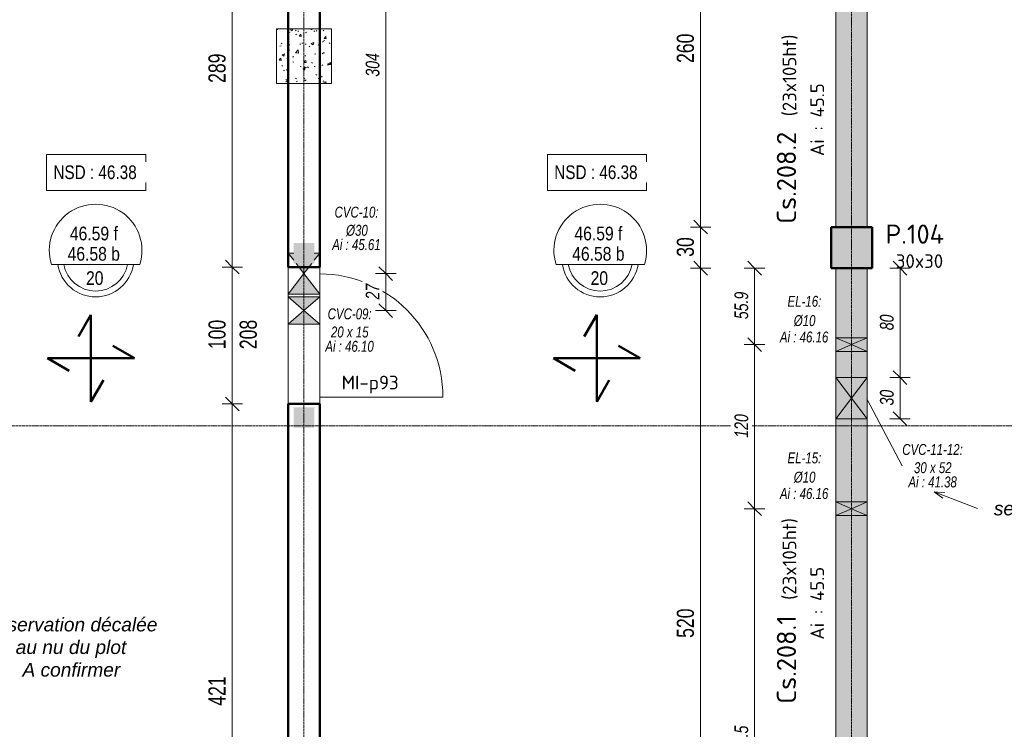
# Model space of a CAD drawing. Header units: millimetres. Extents: x 8507 to 240958, y -8745 to 78383.
# Tile 35 of 71: x 81097 to 88289, y 55368 to 60555. Entities that reach past the tile are written whole.
import ezdxf

# ---------------------------------------------------------------- set-up
doc = ezdxf.new("R2010")
doc.units = ezdxf.units.MM
doc.linetypes.add('Ligne de quadrillage', pattern=[22.225, 12.7, -3.175, 3.175, -3.175])
doc.linetypes.add('Tiret 1_16_', pattern=[3.175, 1.5875, -1.5875])
for name, color, linetype, lineweight in [('A-ANNO-DIMS', 211, 'Continuous', 9), ('A-ANNO-DIMS-50', 211, 'Continuous', 9), ('A-DETL-GENF', 92, 'Continuous', 5), ('A-DETL-MBND', 5, 'Continuous', 5), ('A-DETL-WIDE', 214, 'Continuous', 50), ('A-DOOR', 31, 'Continuous', 9), ('A-DOOR-IDEN', 31, 'Continuous', 9), ('A-FLOR-IDEN', 11, 'Continuous', 9), ('A-GENM-IDEN', 13, 'Continuous', 9), ('A-WALL', 113, 'Continuous', 9), ('G-ANNO-TEXT', 231, 'Continuous', 9), ('S-BEAM-IDEN', 2, 'Continuous', 9), ('S-COLS', 52, 'Continuous', 5), ('S-COLS-IDEN', 171, 'Continuous', 9), ('S-GRID', 1, 'Continuous', 9)]:
    doc.layers.add(name, color=color, linetype=linetype, lineweight=lineweight)
doc.styles.add('Arial Narrow_3', font='ARIALN.TTF', dxfattribs={"height": 100})
doc.styles.add('Arial Narrow_4', font='ARIALN.TTF', dxfattribs={"width": 0.9, "height": 125})
doc.styles.add('Arial Narrow_I', font='ARIALNI.TTF', dxfattribs={"width": 0.9, "height": 100})
doc.styles.add('Arial_1', font='arial.ttf', dxfattribs={"width": 0.8, "height": 100})
doc.styles.add('Arial_I', font='ariali.ttf', dxfattribs={"height": 100})
doc.styles.add('Arial_I_2', font='ariali.ttf', dxfattribs={"width": 0.75, "height": 80})
doc.styles.add('ISOCPEUR', font='isocpeur.ttf', dxfattribs={"height": 100})
doc.styles.add('ISOCPEUR_B', font='txt', dxfattribs={"height": 140})
doc.dimstyles.new('AB6_1_50_-_GB', dxfattribs={"dimscale": 304.8, "dimtxt": 127.928872, "dimasz": 0.328084, "dimexe": 0.246063, "dimexo": 0.0625, "dimgap": 0.04101, "dimtad": 1, "dimdec": 0, "dimlfac": 0.1, "dimdsep": 46, "dimtxsty": 'Arial Narrow_4', "dimblk1": 'OBLIQUE', "dimblk2": 'OBLIQUE', "dimsah": 1, "dimcen": 0.09, "dimazin": 0, "dimtfac": 1, "dimtdec": 4, "dimtix": 1, "dimtmove": 0, "dimatfit": 3, "dimfxl": 0.246063, "dimfxlon": 1, "dimtvp": 1, "dimtolj": 1, "dimtzin": 0, "dimarcsym": 2})
doc.dimstyles.new('AB6_1_50_-_GB_3', dxfattribs={"dimscale": 304.8, "dimtxt": 127.928872, "dimasz": 0.328084, "dimexe": 0.246063, "dimexo": 0.0625, "dimgap": 0.04101, "dimtad": 1, "dimdec": 0, "dimlfac": 0.1, "dimdsep": 46, "dimtxsty": 'Arial Narrow_4', "dimblk1": 'OBLIQUE', "dimblk2": 'OBLIQUE', "dimsah": 1, "dimcen": 0.09, "dimazin": 0, "dimtfac": 1, "dimtdec": 4, "dimtix": 1, "dimtmove": 0, "dimatfit": 3, "dimfxl": 0.246063, "dimfxlon": 1, "dimtvp": 1, "dimtolj": 1, "dimtzin": 0, "dimarcsym": 2})
doc.dimstyles.new('AB6_1_50_-_GB_Italique', dxfattribs={"dimscale": 304.8, "dimtxt": 102.343097, "dimasz": 0.328084, "dimexe": 0.246063, "dimexo": 0.0625, "dimgap": 0.057415, "dimtad": 1, "dimdec": 1, "dimlfac": 0.1, "dimrnd": 0.1, "dimdsep": 46, "dimtxsty": 'Arial Narrow_I', "dimblk1": 'OBLIQUE', "dimblk2": 'OBLIQUE', "dimsah": 1, "dimcen": 0.09, "dimazin": 0, "dimtfac": 1, "dimtdec": 4, "dimtix": 1, "dimtmove": 0, "dimatfit": 3, "dimfxl": 0.246063, "dimfxlon": 1, "dimtvp": 1, "dimtfill": 1, "dimtolj": 1, "dimtzin": 0, "dimarcsym": 2})

# ---------------------------------------------------------------- blocks, each defined once
blk = doc.blocks.new('Porte 1Vtl - MI-p93-3011251-R-1 variante')
at = {"layer": 'A-DOOR'}
blk.add_line((450, 115), (450, 1015), dxfattribs=at)
blk.add_arc((450, 115), 900, 90, 180, dxfattribs=at)
blk = doc.blocks.new('ECBIM_BIM_RESA VOILE CIRCULAIRE-24 - ECBIM_BIM_RESA VOILE CIRCULAIRE-24-V1-R-1 variante')
at = {"layer": 'A-DETL-MBND'}
for points in [[(-898.1, 53305.4), (-848.1, 53420.4), (-898.1, 53535.4)], [(-798.1, 53305.4), (-798.1, 53535.4), (-848.1, 53420.4)]]:
    blk.add_hatch(color=8, dxfattribs=at).paths.add_polyline_path(points)
for p, q in [((-898.1, 53305.4), (-898.1, 53535.4)), ((-898.1, 53535.4), (-848.1, 53420.4)), ((-848.1, 53420.4), (-798.1, 53535.4)), ((-798.1, 53535.4), (-798.1, 53305.4)), ((-848.1, 53420.4), (-898.1, 53305.4)), ((-798.1, 53305.4), (-848.1, 53420.4))]:
    blk.add_line(p, q, dxfattribs=at)
blk = doc.blocks.new('ECBIM_BIM_RESA VOILE CIRCULAIRE-24 - ECBIM_BIM_RESA VOILE CIRCULAIRE-24-3118939-R-1 variante')
at = {"layer": 'A-DETL-MBND'}
h = blk.add_hatch(color=256, dxfattribs=at)
h.paths.add_polyline_path([(16061.9, 58698.6), (16118.2, 58772), (16005.6, 58772)])
h.paths.add_polyline_path([(15986.9, 58796.4), (15986.9, 58848.6), (15946.9, 58848.6)])
h.paths.add_polyline_path([(16136.9, 58796.4), (16176.9, 58848.6), (16136.9, 58848.6)])
blk.add_hatch(color=256, dxfattribs=at).paths.add_polyline_path([(15946.9, 58548.6), (16176.9, 58548.6), (16061.9, 58698.6)])
for p, q in [((15986.9, 58796.4), (15946.9, 58848.6)), ((15946.9, 58848.6), (15986.9, 58848.6)), ((16136.9, 58848.6), (16176.9, 58848.6)), ((16176.9, 58848.6), (16136.9, 58796.4)), ((16061.9, 58698.6), (16005.6, 58772)), ((16118.2, 58772), (16061.9, 58698.6)), ((15946.9, 58548.6), (16061.9, 58698.6)), ((16061.9, 58698.6), (16176.9, 58548.6)), ((16176.9, 58548.6), (15946.9, 58548.6))]:
    blk.add_line(p, q, dxfattribs=at)
blk = doc.blocks.new('ECBIM_BIM_RESA VOILE RECTANGULAIRE - Resa_ 30x15-3118775-R-1 variante')
at = {"layer": 'A-DETL-MBND'}
for points in [[(16061.9, 58428.6), (16176.9, 58528.6), (15946.9, 58528.6)], [(15946.9, 58328.6), (16176.9, 58328.6), (16061.9, 58428.6)]]:
    blk.add_hatch(color=256, dxfattribs=at).paths.add_polyline_path(points)
for p, q in [((16061.9, 58428.6), (15946.9, 58528.6)), ((15946.9, 58528.6), (16176.9, 58528.6)), ((16176.9, 58528.6), (16061.9, 58428.6)), ((15946.9, 58328.6), (16061.9, 58428.6)), ((16061.9, 58428.6), (16176.9, 58328.6)), ((16176.9, 58328.6), (15946.9, 58328.6))]:
    blk.add_line(p, q, dxfattribs=at)
blk = doc.blocks.new('ECBIM_BIM_RESA VOILE RECTANGULAIRE - Resa_ 30x15-3131414-R-1 variante')
at = {"layer": 'A-DETL-MBND'}
for points in [[(20061.9, 57788.6), (20176.9, 57938.6), (19946.9, 57938.6)], [(19946.9, 57638.6), (20176.9, 57638.6), (20061.9, 57788.6)]]:
    blk.add_hatch(color=8, dxfattribs=at).paths.add_polyline_path(points)
for p, q in [((20061.9, 57788.6), (19946.9, 57938.6)), ((19946.9, 57938.6), (20176.9, 57938.6)), ((20176.9, 57938.6), (20061.9, 57788.6)), ((19946.9, 57638.6), (20061.9, 57788.6)), ((20061.9, 57788.6), (20176.9, 57638.6)), ((20176.9, 57638.6), (19946.9, 57638.6))]:
    blk.add_line(p, q, dxfattribs=at)
blk = doc.blocks.new('DIMBLOCK128-R-1 variante')
at = {"layer": 'A-ANNO-DIMS-50'}
for p, q in [((82649.9, 61638.6), (82574.9, 61638.6)), ((82649.9, 61638.6), (82649.9, 58747)), ((82649.9, 61638.6), (82724.9, 61638.6)), ((82649.9, 58747), (82574.9, 58747)), ((82649.9, 58747), (82724.9, 58747))]:
    blk.add_line(p, q, dxfattribs=at)
at = {"layer": 'A-ANNO-DIMS-50', "lineweight": 18}
for p, q in [((82649.9, 61638.6), (82599.9, 61688.6)), ((82649.9, 61638.6), (82699.9, 61588.6)), ((82649.9, 58747), (82599.9, 58797)), ((82649.9, 58747), (82699.9, 58697))]:
    blk.add_line(p, q, dxfattribs=at)
at = {"layer": 'A-ANNO-DIMS-50', "color": 0, "insert": (82475.9, 60092.3), "char_height": 125, "width": 241.237, "attachment_point": 1, "rotation": 90, "line_spacing_factor": 0.974696, "style": 'Arial Narrow_4'}
blk.add_mtext('289', dxfattribs=at)
blk = doc.blocks.new('_Oblique')
at = {"color": 0, "linetype": 'ByBlock', "lineweight": -2}
blk.add_line((-0.5, -0.5), (0.5, 0.5), dxfattribs=at)
blk = doc.blocks.new('DIMBLOCK129-R-1 variante')
at = {"layer": 'A-ANNO-DIMS-50', "lineweight": 18}
for p, q in [((82649.9, 58747), (82599.9, 58797)), ((82649.9, 58747), (82699.9, 58697)), ((82649.9, 57747), (82599.9, 57797)), ((82649.9, 57747), (82699.9, 57697))]:
    blk.add_line(p, q, dxfattribs=at)
at = {"layer": 'A-ANNO-DIMS-50'}
for p, q in [((82649.9, 58747), (82574.9, 58747)), ((82649.9, 58747), (82649.9, 57747)), ((82649.9, 58747), (82724.9, 58747)), ((82649.9, 57747), (82574.9, 57747)), ((82649.9, 57747), (82724.9, 57747))]:
    blk.add_line(p, q, dxfattribs=at)
at = {"layer": 'A-ANNO-DIMS-50', "color": 0, "char_height": 125, "width": 241.237, "attachment_point": 1, "rotation": 90, "line_spacing_factor": 0.974696, "style": 'Arial Narrow_4'}
for s, insert in [('100', (82475.9, 58146.5)), ('208', (82703.9, 58146.5))]:
    blk.add_mtext(s, dxfattribs=dict(at, insert=insert))
blk = doc.blocks.new('DIMBLOCK130-R-1 variante')
at = {"layer": 'A-ANNO-DIMS-50', "lineweight": 18}
for p, q in [((82649.9, 57747), (82599.9, 57797)), ((82649.9, 57747), (82699.9, 57697)), ((82649.9, 53535.4), (82599.9, 53585.4)), ((82649.9, 53535.4), (82699.9, 53485.4))]:
    blk.add_line(p, q, dxfattribs=at)
at = {"layer": 'A-ANNO-DIMS-50'}
for p, q in [((82649.9, 57747), (82574.9, 57747)), ((82649.9, 57747), (82649.9, 53535.4)), ((82649.9, 57747), (82724.9, 57747)), ((82649.9, 53535.4), (82574.9, 53535.4)), ((82649.9, 53535.4), (82724.9, 53535.4))]:
    blk.add_line(p, q, dxfattribs=at)
at = {"layer": 'A-ANNO-DIMS-50', "color": 0, "insert": (82475.9, 55540.7), "char_height": 125, "width": 241.237, "attachment_point": 1, "rotation": 90, "line_spacing_factor": 0.974696, "style": 'Arial Narrow_4'}
blk.add_mtext('421', dxfattribs=at)
blk = doc.blocks.new('G_Dalle niveau brute_fini 1cm - G_Dalle Niveau_Ep-2832796-R-1 variante')
at = {"layer": 'A-FLOR-IDEN'}
blk.add_line((-6.46, 0), (6.46, 0), dxfattribs=at)
for centre, radius, start, end in [((0, 2.03), 6.77, 342.5424, 197.4576), ((0, 0.85), 5.59, 188.7147, 351.2853), ((0, 0.85), 4.74, 190.2866, 349.7134)]:
    blk.add_arc(centre, radius, start, end, dxfattribs=at)
blk = doc.blocks.new('DIMBLOCK284-R-1 variante')
at = {"layer": 'A-ANNO-DIMS-50', "lineweight": 18}
for p, q in [((86464.9, 58738.6), (86414.9, 58788.6)), ((86464.9, 58738.6), (86514.9, 58688.6)), ((86464.9, 58179.9), (86414.9, 58229.9)), ((86464.9, 58179.9), (86514.9, 58129.9))]:
    blk.add_line(p, q, dxfattribs=at)
at = {"layer": 'A-ANNO-DIMS-50'}
for p, q in [((86464.9, 58738.6), (86389.9, 58738.6)), ((86464.9, 58738.6), (86464.9, 58179.9)), ((86464.9, 58738.6), (86539.9, 58738.6)), ((86464.9, 58179.9), (86389.9, 58179.9)), ((86464.9, 58179.9), (86539.9, 58179.9))]:
    blk.add_line(p, q, dxfattribs=at)
at = {"layer": 'A-ANNO-DIMS-50', "color": 0, "insert": (86318.2, 58365.8), "char_height": 100, "width": 224.18, "attachment_point": 1, "rotation": 90, "line_spacing_factor": 0.974696, "style": 'Arial Narrow_I', "bg_fill": 3, "box_fill_scale": 1.25, "bg_fill_color": 256, "bg_fill_true_color": 13158600, "bg_fill_transparency": 0}
blk.add_mtext('55.9', dxfattribs=at)
blk = doc.blocks.new('DIMBLOCK285-R-1 variante')
at = {"layer": 'A-ANNO-DIMS-50', "lineweight": 18}
for p, q in [((86464.9, 58179.9), (86414.9, 58229.9)), ((86464.9, 58179.9), (86514.9, 58129.9)), ((86464.9, 56979.9), (86414.9, 57029.9)), ((86464.9, 56979.9), (86514.9, 56929.9))]:
    blk.add_line(p, q, dxfattribs=at)
at = {"layer": 'A-ANNO-DIMS-50'}
for p, q in [((86464.9, 58179.9), (86389.9, 58179.9)), ((86464.9, 58179.9), (86464.9, 56979.9)), ((86464.9, 58179.9), (86539.9, 58179.9)), ((86464.9, 56979.9), (86389.9, 56979.9)), ((86464.9, 56979.9), (86539.9, 56979.9))]:
    blk.add_line(p, q, dxfattribs=at)
at = {"layer": 'A-ANNO-DIMS-50', "color": 0, "insert": (86318.2, 57499.5), "char_height": 100, "width": 192.99, "attachment_point": 1, "rotation": 90, "line_spacing_factor": 0.974696, "style": 'Arial Narrow_I', "bg_fill": 3, "box_fill_scale": 1.25, "bg_fill_color": 256, "bg_fill_true_color": 13158600, "bg_fill_transparency": 0}
blk.add_mtext('120', dxfattribs=at)
blk = doc.blocks.new('DIMBLOCK286-R-1 variante')
at = {"layer": 'A-ANNO-DIMS-50'}
for p, q in [((86464.9, 56979.9), (86389.9, 56979.9)), ((86464.9, 56979.9), (86464.9, 53535.4)), ((86464.9, 56979.9), (86539.9, 56979.9)), ((86464.9, 53535.4), (86389.9, 53535.4)), ((86464.9, 53535.4), (86539.9, 53535.4))]:
    blk.add_line(p, q, dxfattribs=at)
at = {"layer": 'A-ANNO-DIMS-50', "lineweight": 18}
for p, q in [((86464.9, 56979.9), (86414.9, 57029.9)), ((86464.9, 56979.9), (86514.9, 56929.9)), ((86464.9, 53535.4), (86414.9, 53585.4)), ((86464.9, 53535.4), (86514.9, 53485.4))]:
    blk.add_line(p, q, dxfattribs=at)
at = {"layer": 'A-ANNO-DIMS-50', "color": 0, "insert": (86318.2, 55137.4), "char_height": 100, "width": 288.51, "attachment_point": 1, "rotation": 90, "line_spacing_factor": 0.974696, "style": 'Arial Narrow_I', "bg_fill": 3, "box_fill_scale": 1.25, "bg_fill_color": 256, "bg_fill_true_color": 13158600, "bg_fill_transparency": 0}
blk.add_mtext('344.5', dxfattribs=at)
blk = doc.blocks.new('DIMBLOCK295-R-1 variante')
at = {"layer": 'A-ANNO-DIMS-50'}
for p, q in [((83771.3, 58698.6), (83696.3, 58698.6)), ((83771.3, 58428.6), (83771.3, 58698.6)), ((83771.3, 58698.6), (83846.3, 58698.6)), ((83771.3, 58428.6), (83696.3, 58428.6)), ((83771.3, 58428.6), (83846.3, 58428.6))]:
    blk.add_line(p, q, dxfattribs=at)
at = {"layer": 'A-ANNO-DIMS-50', "lineweight": 18}
for p, q in [((83771.3, 58698.6), (83721.3, 58748.6)), ((83771.3, 58698.6), (83821.3, 58648.6)), ((83771.3, 58428.6), (83721.3, 58478.6)), ((83771.3, 58428.6), (83821.3, 58378.6))]:
    blk.add_line(p, q, dxfattribs=at)
at = {"layer": 'A-ANNO-DIMS-50', "color": 0, "insert": (83624.5, 58510), "char_height": 100, "width": 128.66, "attachment_point": 1, "rotation": 90, "line_spacing_factor": 0.974696, "style": 'Arial Narrow_I', "bg_fill": 3, "box_fill_scale": 1.25, "bg_fill_color": 256, "bg_fill_true_color": 13158600, "bg_fill_transparency": 0}
blk.add_mtext('27', dxfattribs=at)
blk = doc.blocks.new('DIMBLOCK296-R-1 variante')
at = {"layer": 'A-ANNO-DIMS-50', "lineweight": 18}
for p, q in [((83771.3, 61738.6), (83721.3, 61788.6)), ((83771.3, 61738.6), (83821.3, 61688.6)), ((83771.3, 58698.6), (83721.3, 58748.6)), ((83771.3, 58698.6), (83821.3, 58648.6))]:
    blk.add_line(p, q, dxfattribs=at)
at = {"layer": 'A-ANNO-DIMS-50'}
for p, q in [((83771.3, 61738.6), (83696.3, 61738.6)), ((83771.3, 58698.6), (83771.3, 61738.6)), ((83771.3, 61738.6), (83846.3, 61738.6)), ((83771.3, 58698.6), (83696.3, 58698.6)), ((83771.3, 58698.6), (83846.3, 58698.6))]:
    blk.add_line(p, q, dxfattribs=at)
at = {"layer": 'A-ANNO-DIMS-50', "color": 0, "insert": (83624.5, 60138.1), "char_height": 100, "width": 192.99, "attachment_point": 1, "rotation": 90, "line_spacing_factor": 0.974696, "style": 'Arial Narrow_I', "bg_fill": 3, "box_fill_scale": 1.25, "bg_fill_color": 256, "bg_fill_true_color": 13158600, "bg_fill_transparency": 0}
blk.add_mtext('304', dxfattribs=at)
blk = doc.blocks.new('DIMBLOCK308-R-1 variante')
at = {"layer": 'A-ANNO-DIMS-50', "lineweight": 18}
for p, q in [((87527.8, 57938.6), (87477.8, 57988.6)), ((87527.8, 57938.6), (87577.8, 57888.6)), ((87527.8, 57638.6), (87477.8, 57688.6)), ((87527.8, 57638.6), (87577.8, 57588.6))]:
    blk.add_line(p, q, dxfattribs=at)
at = {"layer": 'A-ANNO-DIMS-50'}
for p, q in [((87527.8, 57938.6), (87452.8, 57938.6)), ((87527.8, 57638.6), (87527.8, 57938.6)), ((87527.8, 57938.6), (87602.8, 57938.6)), ((87527.8, 57638.6), (87452.8, 57638.6)), ((87527.8, 57638.6), (87602.8, 57638.6))]:
    blk.add_line(p, q, dxfattribs=at)
at = {"layer": 'A-ANNO-DIMS-50', "color": 0, "insert": (87381, 57735), "char_height": 100, "width": 128.66, "attachment_point": 1, "rotation": 90, "line_spacing_factor": 0.974696, "style": 'Arial Narrow_I', "bg_fill": 3, "box_fill_scale": 1.25, "bg_fill_color": 256, "bg_fill_true_color": 13158600, "bg_fill_transparency": 0}
blk.add_mtext('30', dxfattribs=at)
blk = doc.blocks.new('DIMBLOCK309-R-1 variante')
at = {"layer": 'A-ANNO-DIMS-50', "lineweight": 18}
for p, q in [((87527.8, 58738.6), (87477.8, 58788.6)), ((87527.8, 58738.6), (87577.8, 58688.6)), ((87527.8, 57938.6), (87477.8, 57988.6)), ((87527.8, 57938.6), (87577.8, 57888.6))]:
    blk.add_line(p, q, dxfattribs=at)
at = {"layer": 'A-ANNO-DIMS-50'}
for p, q in [((87527.8, 58738.6), (87452.8, 58738.6)), ((87527.8, 57938.6), (87527.8, 58738.6)), ((87527.8, 58738.6), (87602.8, 58738.6)), ((87527.8, 57938.6), (87452.8, 57938.6)), ((87527.8, 57938.6), (87602.8, 57938.6))]:
    blk.add_line(p, q, dxfattribs=at)
at = {"layer": 'A-ANNO-DIMS-50', "color": 0, "insert": (87381, 58285), "char_height": 100, "width": 128.66, "attachment_point": 1, "rotation": 90, "line_spacing_factor": 0.974696, "style": 'Arial Narrow_I', "bg_fill": 3, "box_fill_scale": 1.25, "bg_fill_color": 256, "bg_fill_true_color": 13158600, "bg_fill_transparency": 0}
blk.add_mtext('80', dxfattribs=at)
blk = doc.blocks.new('DIMBLOCK349-R-1 variante')
at = {"layer": 'A-ANNO-DIMS-50'}
for p, q in [((86071, 61638.6), (85996, 61638.6)), ((86071, 61638.6), (86071, 59038.6)), ((86071, 61638.6), (86146, 61638.6)), ((86071, 59038.6), (85996, 59038.6)), ((86071, 59038.6), (86146, 59038.6))]:
    blk.add_line(p, q, dxfattribs=at)
at = {"layer": 'A-ANNO-DIMS-50', "lineweight": 18}
for p, q in [((86071, 61638.6), (86021, 61688.6)), ((86071, 61638.6), (86121, 61588.6)), ((86071, 59038.6), (86021, 59088.6)), ((86071, 59038.6), (86121, 58988.6))]:
    blk.add_line(p, q, dxfattribs=at)
at = {"layer": 'A-ANNO-DIMS-50', "color": 0, "insert": (85896.9, 60238), "char_height": 125, "width": 241.237, "attachment_point": 1, "rotation": 90, "line_spacing_factor": 0.974696, "style": 'Arial Narrow_4'}
blk.add_mtext('260', dxfattribs=at)
blk = doc.blocks.new('DIMBLOCK350-R-1 variante')
at = {"layer": 'A-ANNO-DIMS-50', "lineweight": 18}
for p, q in [((86071, 59038.6), (86021, 59088.6)), ((86071, 59038.6), (86121, 58988.6)), ((86071, 58738.6), (86021, 58788.6)), ((86071, 58738.6), (86121, 58688.6))]:
    blk.add_line(p, q, dxfattribs=at)
at = {"layer": 'A-ANNO-DIMS-50'}
for p, q in [((86071, 59038.6), (85996, 59038.6)), ((86071, 59038.6), (86071, 58738.6)), ((86071, 59038.6), (86146, 59038.6)), ((86071, 58738.6), (85996, 58738.6)), ((86071, 58738.6), (86146, 58738.6))]:
    blk.add_line(p, q, dxfattribs=at)
at = {"layer": 'A-ANNO-DIMS-50', "color": 0, "insert": (85896.9, 58821.5), "char_height": 125, "width": 160.825, "attachment_point": 1, "rotation": 90, "line_spacing_factor": 0.974696, "style": 'Arial Narrow_4'}
blk.add_mtext('30', dxfattribs=at)
blk = doc.blocks.new('DIMBLOCK351-R-1 variante')
at = {"layer": 'A-ANNO-DIMS-50', "lineweight": 18}
for p, q in [((86071, 58738.6), (86021, 58788.6)), ((86071, 58738.6), (86121, 58688.6)), ((86071, 53535.4), (86021, 53585.4)), ((86071, 53535.4), (86121, 53485.4))]:
    blk.add_line(p, q, dxfattribs=at)
at = {"layer": 'A-ANNO-DIMS-50'}
for p, q in [((86071, 58738.6), (85996, 58738.6)), ((86071, 58738.6), (86071, 53535.4)), ((86071, 58738.6), (86146, 58738.6)), ((86071, 53535.4), (85996, 53535.4)), ((86071, 53535.4), (86146, 53535.4))]:
    blk.add_line(p, q, dxfattribs=at)
at = {"layer": 'A-ANNO-DIMS-50', "color": 0, "insert": (85896.9, 56036.5), "char_height": 125, "width": 241.237, "attachment_point": 1, "rotation": 90, "line_spacing_factor": 0.974696, "style": 'Arial Narrow_4'}
blk.add_mtext('520', dxfattribs=at)

msp = doc.modelspace()

# ---------------------------------------------------------------- hatches: boundary and pattern name
at = {"layer": 'A-DETL-GENF'}
for points in [[(83098.65, 58771.98), (83248.65, 58771.98), (83248.65, 58921.98), (83098.65, 58921.98)], [(83098.65, 57571.98), (83248.65, 57571.98), (83248.65, 57721.98), (83098.65, 57721.98)]]:
    msp.add_hatch(color=8, dxfattribs=at).paths.add_polyline_path(points)
at = {"layer": 'A-DETL-MBND'}
msp.add_hatch(color=254, dxfattribs=at).paths.add_polyline_path([(87058.65, 59038.56), (87288.65, 59038.56), (87288.65, 61638.56), (87058.65, 61638.56), (87058.65, 61419.59)])
at = {"layer": 'A-DETL-MBND', "linetype": 'Tiret 1_16_'}
h = msp.add_hatch(dxfattribs=at)
h.set_pattern_fill('FP_14', style=0, pattern_type=2)
h.set_pattern_definition([(50, (64631.8, -542.27), (182.18467, -15.9391), [19.05, -209.55]), (355, (64631.8, -542.27), (-35.24243, 191.0566), [15.24, -167.64]), (100.451, (64646.98, -543.6), (146.9425, 175.1167), [16.19, -178.09]), (46.184, (64631.8, -491.47), (271.0789, -42.0433), [28.575, -314.325]), (96.636, (64654.4, -494.97), (237.4025, 247.4272), [24.285, -267.135]), (351.184, (64631.8, -491.47), (237.4046, 247.4251), [22.86, -251.46]), (21, (64657.2, -504.17), (151.61488, -102.26552), [19.05, -209.55]), (326, (64657.2, -504.17), (61.80236, 184.18774), [15.24, -167.64]), (71.451, (64669.83, -512.7), (213.41706, 81.92137), [16.19, -178.09]), (37.5, (64631.8, -542.27), (3.08832, 84.555076), [8.382, -157.226, 8.382, -161.798, -168.275]), (37.5, (64631.8, -542.27), (3.08832, 84.555076), [-335.788, 8.382, -159.893]), (7.5, (64631.8, -542.27), (66.81944, 100.18075), [8.382, -88.646, 8.382, -153.416, -64.135]), (7.5, (64631.8, -542.27), (66.81944, 100.18075), [-258.826, 8.382, -55.753]), (327.5, (64575.156, -542.27), (135.59049, -5.72891), [8.382, -55.118, 8.382, -189.738, -262.89]), (327.5, (64575.156, -542.27), (135.59049, -5.72891), [-261.62, 8.382, -254.508]), (317.5, (64549.76, -542.27), (148.12889, 25.42676), [8.382, -74.168, 8.382, -123.19, -186.69]), (317.5, (64549.76, -542.27), (148.12889, 25.42676), [-214.122, 8.382, -178.308])])
h.paths.add_polyline_path([(82973.65, 60088.17), (83373.65, 60088.17), (83373.65, 60488.17), (82973.65, 60488.17)])
at = {"layer": 'A-DETL-MBND'}
h = msp.add_hatch(color=254, dxfattribs=at)
h.paths.add_polyline_path([(87058.65, 53535.4), (87288.65, 53535.4), (87288.65, 56929.91), (87058.65, 56929.91), (87058.65, 53902.5)])
h.paths.add_polyline_path([(87288.65, 57029.91), (87288.65, 57638.56), (87058.65, 57638.56), (87058.65, 57029.91)])
h.paths.add_polyline_path([(87173.65, 56979.91), (87288.65, 56929.91), (87288.65, 57029.91)])
h.paths.add_polyline_path([(87058.65, 56929.91), (87173.65, 56979.91), (87058.65, 57029.91), (87058.65, 56979.91)])
h.paths.add_polyline_path([(87288.65, 57938.56), (87288.65, 58129.91), (87058.65, 58129.91), (87058.65, 57938.56)])
h.paths.add_polyline_path([(87173.65, 57788.56), (87288.65, 57638.56), (87288.65, 57938.56)])
h.paths.add_polyline_path([(87058.65, 57638.56), (87173.65, 57788.56), (87058.65, 57938.56), (87058.65, 57788.56)])
h.paths.add_polyline_path([(87288.65, 58229.91), (87288.65, 58738.56), (87058.65, 58738.56), (87058.65, 58229.91)])
h.paths.add_polyline_path([(87173.65, 58179.91), (87288.65, 58129.91), (87288.65, 58229.91)])
h.paths.add_polyline_path([(87058.65, 58129.91), (87173.65, 58179.91), (87058.65, 58229.91), (87058.65, 58179.91)])
at = {"layer": 'S-COLS'}
msp.add_hatch(color=8, dxfattribs=at).paths.add_polyline_path([(87323.65, 58738.56), (87323.65, 59038.56), (87023.65, 59038.56), (87023.65, 58738.56)])

# ---------------------------------------------------------------- linework, layer by layer
at = {"layer": 'A-DETL-MBND', "color": 7}
for p, q in [((87058.65, 59038.56), (87058.65, 61638.56)), ((87058.65, 59038.56), (87058.65, 61638.56)), ((87288.65, 61638.56), (87288.65, 59038.56)), ((87288.65, 59038.56), (87288.65, 61638.56)), ((87288.65, 59038.56), (87058.65, 59038.56)), ((87058.65, 58738.56), (87288.65, 58738.56)), ((87058.65, 53535.4), (87058.65, 58738.56)), ((87058.65, 53535.4), (87058.65, 58738.56)), ((87288.65, 58738.56), (87288.65, 53535.4)), ((87288.65, 53535.4), (87288.65, 58738.56))]:
    msp.add_line(p, q, dxfattribs=at)
at = {"layer": 'A-DETL-MBND', "color": 7, "linetype": 'Tiret 1_16_'}
for p, q in [((82973.65, 60088.17), (82973.65, 60488.17)), ((82973.65, 60488.17), (83373.65, 60488.17)), ((83373.65, 60488.17), (82973.65, 60488.17)), ((82973.65, 60488.17), (82973.65, 60088.17)), ((83373.65, 60488.17), (83373.65, 60088.17)), ((83373.65, 60088.17), (83373.65, 60488.17)), ((83373.65, 60088.17), (82973.65, 60088.17)), ((82973.65, 60088.17), (83373.65, 60088.17))]:
    msp.add_line(p, q, dxfattribs=at)
at = {"layer": 'A-DETL-MBND'}
for p, q in [((83058.65, 58848.56), (83098.65, 58848.56)), ((83058.65, 58548.56), (83058.65, 58848.56)), ((83058.65, 58548.56), (83058.65, 58848.56)), ((83248.65, 58848.56), (83288.65, 58848.56)), ((83288.65, 58848.56), (83288.65, 58548.56)), ((83288.65, 58848.56), (83288.65, 58548.56)), ((83288.65, 58548.56), (83058.65, 58548.56)), ((83058.65, 58328.56), (83058.65, 58528.56)), ((83058.65, 58528.56), (83058.65, 58328.56)), ((83058.65, 58528.56), (83288.65, 58528.56)), ((83058.65, 58528.56), (83288.65, 58528.56)), ((83288.65, 58328.56), (83288.65, 58528.56)), ((83288.65, 58528.56), (83288.65, 58328.56)), ((83288.65, 58328.56), (83058.65, 58328.56)), ((83058.65, 58328.56), (83288.65, 58328.56)), ((87058.65, 58229.91), (87288.65, 58229.91)), ((87058.65, 58129.91), (87058.65, 58229.91)), ((87058.65, 58129.91), (87058.65, 58229.91)), ((87288.65, 58229.91), (87288.65, 58129.91)), ((87288.65, 58229.91), (87288.65, 58129.91)), ((87288.65, 58129.91), (87058.65, 58129.91)), ((87058.65, 57638.56), (87058.65, 57938.56)), ((87058.65, 57938.56), (87058.65, 57638.56)), ((87058.65, 57938.56), (87288.65, 57938.56)), ((87058.65, 57938.56), (87288.65, 57938.56)), ((87288.65, 57638.56), (87288.65, 57938.56)), ((87288.65, 57938.56), (87288.65, 57638.56)), ((87288.65, 57638.56), (87058.65, 57638.56)), ((87058.65, 57638.56), (87288.65, 57638.56)), ((87058.65, 57029.91), (87288.65, 57029.91)), ((87058.65, 56929.91), (87058.65, 57029.91)), ((87058.65, 56929.91), (87058.65, 57029.91)), ((87288.65, 57029.91), (87288.65, 56929.91)), ((87288.65, 57029.91), (87288.65, 56929.91)), ((87288.65, 56929.91), (87058.65, 56929.91))]:
    msp.add_line(p, q, dxfattribs=at)
at = {"layer": 'A-DETL-WIDE'}
for p, q in [((81617.79, 58397.21), (81526.54, 58239.16)), ((81617.79, 57762.61), (81617.79, 58397.21)), ((85312.69, 58397.21), (85221.44, 58239.16)), ((85312.69, 57762.61), (85312.69, 58397.21)), ((81935.09, 58079.91), (81777.04, 58171.16)), ((85629.99, 58079.91), (85471.94, 58171.16)), ((81300.49, 58079.91), (81935.09, 58079.91)), ((81458.54, 57988.66), (81300.49, 58079.91)), ((84995.39, 58079.91), (85629.99, 58079.91)), ((85153.44, 57988.66), (84995.39, 58079.91)), ((81709.04, 57920.66), (81617.79, 57762.61)), ((85403.94, 57920.66), (85312.69, 57762.61))]:
    msp.add_line(p, q, dxfattribs=at)
at = {"layer": 'A-FLOR-IDEN', "flags": 128}
for points in [[(81293.19, 59568.75), (82017.59, 59568.75), (82017.59, 59306.75), (81293.19, 59306.75)], [(84951.8, 59568.75), (85676.2, 59568.75), (85676.2, 59306.75), (84951.8, 59306.75)]]:
    msp.add_lwpolyline(points, close=True, dxfattribs=at)
at = {"layer": 'A-GENM-IDEN'}
msp.add_line((87285.61, 57783.25), (87543.82, 57294.36), dxfattribs=at)
at = {"layer": 'A-WALL', "lineweight": 50}
for p, q in [((83058.65, 58746.98), (83058.65, 61638.56)), ((83288.65, 61638.56), (83288.65, 58746.98)), ((83288.65, 58746.98), (83058.65, 58746.98)), ((83058.65, 53535.4), (83058.65, 57746.98)), ((83058.65, 57746.98), (83288.65, 57746.98)), ((83288.65, 57746.98), (83288.65, 53535.4))]:
    msp.add_line(p, q, dxfattribs=at)
at = {"layer": 'A-WALL'}
for p, q in [((83058.65, 57746.98), (83058.65, 58746.98)), ((83288.65, 58746.98), (83288.65, 57746.98))]:
    msp.add_line(p, q, dxfattribs=at)
at = {"layer": 'G-ANNO-TEXT', "color": 20}
for q in [(87854.06, 57095.62), (87839.61, 57058.11), (88093.78, 56981.74)]:
    msp.add_line((87776.85, 57103.83), q, dxfattribs=at)
at = {"layer": 'S-COLS', "lineweight": 50}
for p, q in [((87023.65, 59038.56), (87323.65, 59038.56)), ((87023.65, 58738.56), (87023.65, 59038.56)), ((87323.65, 59038.56), (87323.65, 58738.56)), ((87323.65, 58738.56), (87023.65, 58738.56))]:
    msp.add_line(p, q, dxfattribs=at)
at = {"layer": 'S-COLS'}
for p, q in [((87023.65, 58738.56), (87023.65, 59038.56)), ((87023.65, 59038.56), (87058.65, 59038.56)), ((87288.65, 59038.56), (87323.65, 59038.56)), ((87323.65, 59038.56), (87323.65, 58738.56)), ((87058.65, 58738.56), (87023.65, 58738.56)), ((87323.65, 58738.56), (87288.65, 58738.56))]:
    msp.add_line(p, q, dxfattribs=at)
at = {"layer": 'S-GRID', "linetype": 'Ligne de quadrillage'}
for p, q in [((83173.65, 47292.72), (83173.65, 65870.79)), ((87173.65, 47292.72), (87173.65, 65870.79)), ((48070.04, 57586.98), (102467.67, 57586.98))]:
    msp.add_line(p, q, dxfattribs=at)

# ---------------------------------------------------------------- block references
at = {"layer": 'A-DETL-MBND'}
for name in ['ECBIM_BIM_RESA VOILE CIRCULAIRE-24 - ECBIM_BIM_RESA VOILE CIRCULAIRE-24-3118939-R-1 variante', 'ECBIM_BIM_RESA VOILE RECTANGULAIRE - Resa_ 30x15-3118775-R-1 variante', 'ECBIM_BIM_RESA VOILE RECTANGULAIRE - Resa_ 30x15-3131414-R-1 variante']:
    msp.add_blockref(name, (67111.75, 0), dxfattribs=at)
at = {"layer": 'A-DETL-MBND', "rotation": 270}
for p in [(33753.26, 57331.81), (33753.26, 56131.81)]:
    msp.add_blockref('ECBIM_BIM_RESA VOILE CIRCULAIRE-24 - ECBIM_BIM_RESA VOILE CIRCULAIRE-24-V1-R-1 variante', p, dxfattribs=at)
at = {"layer": 'A-DOOR', "rotation": 269.9999999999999}
msp.add_blockref('Porte 1Vtl - MI-p93-3011251-R-1 variante', (83173.65, 58246.98), dxfattribs=at)
at = {"layer": 'A-FLOR-IDEN', "xscale": 49.99999999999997, "yscale": 49.99999999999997, "zscale": 49.99999999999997}
for p in [(81651.86, 58766.03), (85337.53, 58766.03)]:
    msp.add_blockref('G_Dalle niveau brute_fini 1cm - G_Dalle Niveau_Ep-2832796-R-1 variante', p, dxfattribs=at)

# ---------------------------------------------------------------- texts
at = {"layer": 'A-DOOR-IDEN', "insert": (83449, 57952.68), "char_height": 100, "width": 501.0547, "attachment_point": 1, "style": 'ISOCPEUR'}
msp.add_mtext('MI-p93', dxfattribs=at)
at = {"layer": 'A-FLOR-IDEN', "char_height": 100, "attachment_point": 1, "style": 'Arial Narrow_3'}
for s, insert, width in [('46.59 f', (81463.68, 59041.93), 440.9281), ('46.59 f', (85149.35, 59041.93), 440.9281), ('46.58 b', (81447.18, 58893.49), 481.0125), ('46.58 b', (85132.85, 58893.49), 481.0125), ('20', (81581.74, 58715.97), 160.3375), ('20', (85267.41, 58715.97), 160.3375)]:
    msp.add_mtext(s, dxfattribs=dict(at, insert=insert, width=width))
at = {"layer": 'A-GENM-IDEN', "char_height": 80, "attachment_point": 1, "style": 'Arial_I_2'}
for s, insert, width in [('EL-16:', (86705.77, 58536.2), 306.6455), ('Ø10', (86751.52, 58395.58), 195.4113), ('20 x 15', (83370.33, 58312), 342.7214), ('Ai : 46.16', (86649.89, 58275.53), 441.9302), ('Ai : 46.10', (83329.46, 58207.57), 441.9302), ('CVC-11-12:', (87543.82, 57453.4), 550.158), ('EL-15:', (86705.77, 57391.96), 306.6455), ('30 x 52', (87629.32, 57320.59), 342.7214), ('Ø10', (86751.52, 57251.33), 195.4113), ('Ai : 41.38', (87588.45, 57216.16), 441.9302), ('Ai : 46.16', (86649.89, 57131.28), 441.9302)]:
    msp.add_mtext(s, dxfattribs=dict(at, insert=insert, width=width))
at = {"layer": 'G-ANNO-TEXT', "color": 1, "char_height": 100, "attachment_point": 1, "style": 'Arial_I', "bg_fill": 3, "box_fill_scale": 1.25, "bg_fill_color": 256, "bg_fill_true_color": 13158600, "bg_fill_transparency": 0}
for s, insert, width in [('seule et décalées de ', (88213.24, 57032.1), 1643.4594), ('Réservation décalée ', (80829.87, 56184.15), 1623.4172), ('au nu du plot', (81067.99, 56018.78), 1002.1094)]:
    msp.add_mtext(s, dxfattribs=dict(at, insert=insert, width=width))
at = {"layer": 'S-BEAM-IDEN', "attachment_point": 1, "rotation": 90}
for s, insert, char_height, width, style in [('(23x105ht)', (86669.66, 59848.67), 100, 761.6031, 'ISOCPEUR'), ('Ai : 45.5', (86872.67, 59558.04), 100, 649.3669, 'ISOCPEUR'), ('Cs.208.2', (86627.78, 59063.65), 140, 857.8056, 'ISOCPEUR_B'), ('(23x105ht)', (86669.66, 56314.61), 100, 761.6031, 'ISOCPEUR'), ('Ai : 45.5', (86872.67, 56023.97), 100, 649.3669, 'ISOCPEUR'), ('Cs.208.1', (86627.78, 55556.09), 140, 825.7381, 'ISOCPEUR_B')]:
    msp.add_mtext(s, dxfattribs=dict(at, insert=insert, char_height=char_height, width=width, style=style))
at = {"layer": 'S-COLS-IDEN', "attachment_point": 1}
for s, insert, char_height, width, style in [('P.104', (87421.16, 59057.48), 140, 561.1812, 'ISOCPEUR_B'), ('30x30', (87496.89, 58840.42), 100, 440.9281, 'ISOCPEUR')]:
    msp.add_mtext(s, dxfattribs=dict(at, insert=insert, char_height=char_height, width=width, style=style))

# ---------------------------------------------------------------- dimensions: what is measured, and where the dimension line sits
at = {"layer": 'A-ANNO-DIMS'}
for base, p1, p2, dimstyle, override, picture, middle in [((82649.94, 58746.98), (82724.94, 61638.56), (82724.94, 58746.98), 'AB6_1_50_-_GB', {"dimpost": '<>', "dimfxl": 2891.581523}, 'DIMBLOCK128-R-1 variante', (82573.61, 60192.77)), ((86070.97, 59038.56), (86145.97, 61638.56), (86145.97, 59038.56), 'AB6_1_50_-_GB_3', {"dimpost": '<>', "dimfxl": 2600}, 'DIMBLOCK349-R-1 variante', (85994.65, 60338.56)), ((86070.97, 58738.56), (86145.97, 59038.56), (86145.97, 58738.56), 'AB6_1_50_-_GB_3', {"dimpost": '<>', "dimfxl": 300}, 'DIMBLOCK350-R-1 variante', (85994.65, 58888.56)), ((86070.97, 53535.4), (86145.97, 58738.56), (86145.97, 53535.4), 'AB6_1_50_-_GB_3', {"dimpost": '<>', "dimfxl": 5203.163046}, 'DIMBLOCK351-R-1 variante', (85994.65, 56136.98)), ((86464.9, 58179.91), (86539.9, 58738.56), (86539.9, 58179.91), 'AB6_1_50_-_GB_Italique', {"dimpost": '<>', "dimfxl": 558.651993}, 'DIMBLOCK284-R-1 variante', (86396.34, 58459.23)), ((82649.94, 53535.4), (82724.94, 57746.98), (82724.94, 53535.4), 'AB6_1_50_-_GB', {"dimpost": '<>', "dimfxl": 4211.581523}, 'DIMBLOCK130-R-1 variante', (82574.68, 55641.19))]:
    dim = msp.add_linear_dim(base=base, p1=p1, p2=p2, angle=90, dimstyle=dimstyle, override=override, dxfattribs=at)
    dim.commit()
    dim.dimension.update_dxf_attribs({"geometry": picture, "text_midpoint": middle})
dim = msp.add_linear_dim(base=(82649.94, 57746.98), p1=(82724.94, 58746.98), p2=(82724.94, 57746.98), angle=90, text='<>\\X208', dimstyle='AB6_1_50_-_GB', override={"dimpost": '<>', "dimfxl": 1000}, dxfattribs=at)
dim.commit()
dim.dimension.update_dxf_attribs({"geometry": 'DIMBLOCK129-R-1 variante', "text_midpoint": (82649.94, 58246.98)})

# ---------------------------------------------------------------- next in the draw order: texts
at = {"layer": 'A-FLOR-IDEN', "char_height": 100, "width": 753.5862, "attachment_point": 1, "style": 'Arial_1', "bg_fill": 3, "box_fill_scale": 1.25, "bg_fill_color": 256, "bg_fill_true_color": 13158600, "bg_fill_transparency": 0}
for insert in [(81343.19, 59489.77), (85001.8, 59489.77)]:
    msp.add_mtext('NSD : 46.38', dxfattribs=dict(at, insert=insert))
at = {"layer": 'G-ANNO-TEXT', "color": 1, "insert": (81117.6, 55853.42), "char_height": 100, "width": 881.8562, "attachment_point": 1, "style": 'Arial_I', "bg_fill": 3, "box_fill_scale": 1.25, "bg_fill_color": 256, "bg_fill_true_color": 13158600, "bg_fill_transparency": 0}
msp.add_mtext('A confirmer', dxfattribs=at)

# ---------------------------------------------------------------- next in the draw order: dimensions: what is measured, and where the dimension line sits
at = {"layer": 'A-ANNO-DIMS'}
for base, p1, p2, override, picture, middle in [((83771.27, 58698.56), (83696.27, 58428.56), (83696.27, 58698.56), {"dimpost": '<>', "dimfxl": 270}, 'DIMBLOCK295-R-1 variante', (83703.57, 58563.56)), ((86464.9, 56979.91), (86539.9, 58179.91), (86539.9, 56979.91), {"dimpost": '<>', "dimfxl": 1200}, 'DIMBLOCK285-R-1 variante', (86396.34, 57579.91)), ((87527.75, 57938.56), (87452.75, 57638.56), (87452.75, 57938.56), {"dimpost": '<>', "dimfxl": 300}, 'DIMBLOCK308-R-1 variante', (87459.2, 57788.56))]:
    dim = msp.add_linear_dim(base=base, p1=p1, p2=p2, angle=90, dimstyle='AB6_1_50_-_GB_Italique', override=override, dxfattribs=at)
    dim.commit()
    dim.dimension.update_dxf_attribs({"geometry": picture, "text_midpoint": middle})

# ---------------------------------------------------------------- next in the draw order: texts
at = {"layer": 'A-GENM-IDEN', "insert": (83346.71, 58444.81), "char_height": 80, "width": 399.8416, "attachment_point": 1, "style": 'Arial_I_2'}
msp.add_mtext('CVC-09:', dxfattribs=at)

# ---------------------------------------------------------------- next in the draw order: dimensions: what is measured, and where the dimension line sits
at = {"layer": 'A-ANNO-DIMS'}
for base, p1, p2, override, picture, middle in [((83771.27, 61738.56), (83696.27, 58698.56), (83696.27, 61738.56), {"dimpost": '<>', "dimfxl": 3040}, 'DIMBLOCK296-R-1 variante', (83702.71, 60218.56)), ((87527.75, 58738.56), (87452.75, 57938.56), (87452.75, 58738.56), {"dimpost": '<>', "dimfxl": 800}, 'DIMBLOCK309-R-1 variante', (87459.2, 58338.56)), ((86464.9, 53535.4), (86539.9, 56979.91), (86539.9, 53535.4), {"dimpost": '<>', "dimfxl": 3444.511053}, 'DIMBLOCK286-R-1 variante', (86396.34, 55257.65))]:
    dim = msp.add_linear_dim(base=base, p1=p1, p2=p2, angle=90, dimstyle='AB6_1_50_-_GB_Italique', override=override, dxfattribs=at)
    dim.commit()
    dim.dimension.update_dxf_attribs({"geometry": picture, "text_midpoint": middle})

# ---------------------------------------------------------------- next in the draw order: texts
at = {"layer": 'A-GENM-IDEN', "char_height": 80, "attachment_point": 1, "style": 'Arial_I_2'}
for s, insert, width in [('CVC-10:', (83397, 59188.11), 399.8416), ('Ø30', (83481.38, 59055.3), 195.4113), ('Ai : 45.61', (83379.75, 58950.87), 441.9302)]:
    msp.add_mtext(s, dxfattribs=dict(at, insert=insert, width=width))

doc.saveas('drawing.dxf')
